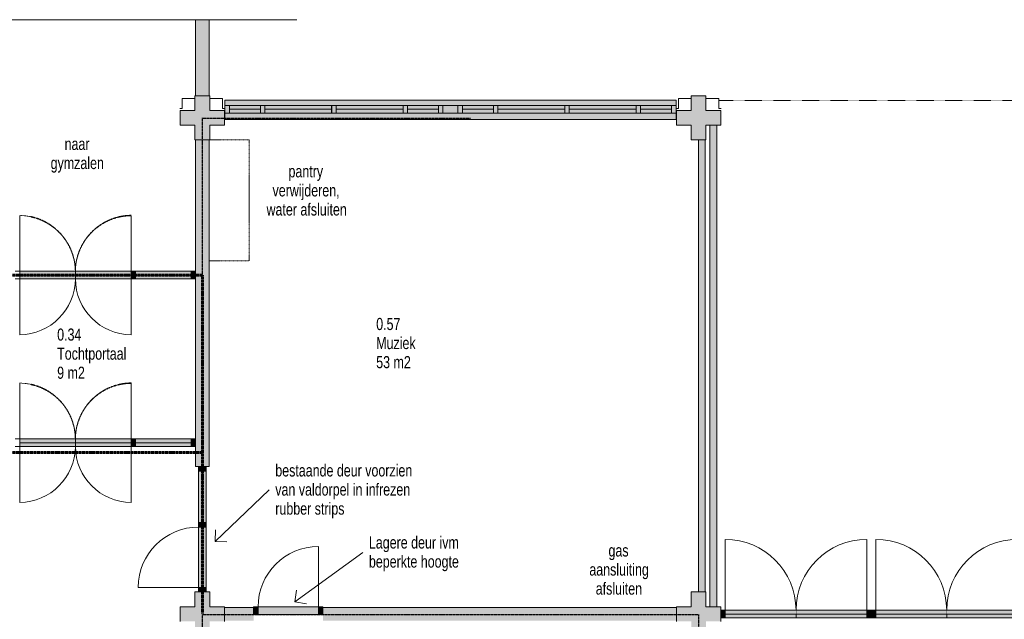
# Model space of a CAD drawing. Header units: millimetres. Extents: x 73705 to 433105, y 109410 to 279410.
# Tile 32 of 90: x 120757 to 135441, y 256687 to 265629. Entities that reach past the tile are written whole.
import ezdxf

# ---------------------------------------------------------------- set-up
doc = ezdxf.new("R2010")
doc.units = ezdxf.units.MM
for name, pattern in [('brand  WBDBO 30 min', [11, 4, -1, 2, -1, 2, -1]), ('Center', [9.5, 2.5, -1, 5, -1]), ('Overhead', [2.5, 1.5, -1]), ('Stippel', [1.53, 1, -0.53])]:
    doc.linetypes.add(name, pattern=pattern)
for name, color, linetype, lineweight in [('A-DETL', 90, 'Continuous', 9), ('A-DETL-CNTR', 5, 'Center', 20), ('A-DETL-DEMO', 6, 'Stippel', 9), ('A-DETL-GENF', 92, 'Continuous', 9), ('A-DETL-THIN', 151, 'Continuous', 9), ('A-FLOR-OVHD', 1, 'Overhead', 9), ('G-ANNO-TEXT', 231, 'Continuous', 9)]:
    doc.layers.add(name, color=color, linetype=linetype, lineweight=lineweight)
doc.styles.add('Arial Narrow', font='ARIALN.TTF', dxfattribs={"width": 0.9, "height": 180})
doc.styles.add('Arial Narrow_B', font='ARIALN.TTF', dxfattribs={"width": 0.9, "height": 180})

msp = doc.modelspace()

# ---------------------------------------------------------------- hatches: boundary and pattern name
at = {"layer": 'A-DETL-GENF'}
for points in [[(123575.6, 264495), (123580.7, 264495), (123580.7, 265628.7), (123381.1, 265628.7), (123381.1, 264495)], [(123371.1, 263835), (123591.1, 263835), (123591.1, 264055), (123811.1, 264055), (123811.1, 264275), (123591.1, 264275), (123591.1, 264495), (123371.1, 264495), (123371.1, 264275), (123151.1, 264275), (123151.1, 264055), (123371.1, 264055), (123371.1, 264052.4)], [(130981.1, 263835), (130991.1, 263835), (130991.1, 264055), (131211.1, 264055), (131211.1, 264275), (130991.1, 264275), (130991.1, 264495), (130771.1, 264495), (130771.1, 264275), (130551.1, 264275), (130551.1, 264055), (130771.1, 264055), (130771.1, 263835), (130881.1, 263835)], [(124346.2, 264141), (130544.7, 264141), (130544.7, 264427), (123818.4, 264427), (123818.4, 264141), (123884.4, 264141)], [(131051.1, 256875), (131151.1, 256875), (131151.1, 264055), (131051.1, 264055), (131051.1, 257095)], [(123575.6, 258965), (123581.1, 258965), (123581.1, 263835), (123381.1, 263835), (123381.1, 258965), (123538.1, 258965)], [(130981.1, 257095), (130981.1, 263835), (130881.1, 263835), (130881.1, 257095)], [(122417.3, 261763.8), (122417.3, 261877.8), (120757.3, 261877.8), (120757.3, 261763.8)], [(122484.3, 261763.8), (122484.3, 261877.8), (122417.3, 261877.8), (122417.3, 261763.8)], [(123314.1, 261763.8), (123314.1, 261877.8), (122484.3, 261877.8), (122484.3, 261763.8)], [(123381.1, 261763.8), (123381.1, 261877.8), (123314.1, 261877.8), (123314.1, 261763.8), (123371.1, 261763.8)], [(122417.3, 259263.8), (122417.3, 259377.8), (120757.3, 259377.8), (120757.3, 259263.8)], [(122417.3, 259263.8), (122484.3, 259263.8), (122484.3, 259377.8), (122417.3, 259377.8)], [(123314.1, 259263.8), (123314.1, 259377.8), (122484.3, 259377.8), (122484.3, 259263.8)], [(123381.1, 259263.8), (123381.1, 259377.8), (123314.1, 259377.8), (123314.1, 259263.8)], [(123424.1, 258898), (123538.1, 258898), (123538.1, 258965), (123424.1, 258965)], [(123538.1, 258129), (123538.1, 258898), (123424.1, 258898), (123424.1, 258129)], [(123538.1, 258062), (123538.1, 258129), (123424.1, 258129), (123424.1, 258062)], [(123538.1, 257162), (123538.1, 258062), (123424.1, 258062), (123424.1, 257162)], [(123538.1, 257095), (123538.1, 257162), (123424.1, 257162), (123424.1, 257095)], [(123581.1, 256435), (123591.1, 256435), (123591.1, 256655), (123811.1, 256655), (123811.1, 256875), (123591.1, 256875), (123591.1, 257095), (123371.1, 257095), (123371.1, 256875), (123151.1, 256875), (123151.1, 256655), (123371.1, 256655), (123371.1, 256435), (123575.6, 256435)], [(130938.1, 256435), (130991.1, 256435), (130991.1, 256655), (131211.1, 256655), (131211.1, 256875), (130991.1, 256875), (130991.1, 257095), (130771.1, 257095), (130771.1, 256875), (130551.1, 256875), (130551.1, 256655), (130771.1, 256655), (130771.1, 256435), (130881.1, 256435)], [(124244.7, 256758), (124311.7, 256758), (124311.7, 256872), (124244.7, 256872), (124244.7, 256865)], [(125211.7, 256758), (125211.7, 256872), (124311.7, 256872), (124311.7, 256758)], [(125211.7, 256758), (125278.7, 256758), (125278.7, 256872), (125211.7, 256872), (125211.7, 256865)], [(131278.1, 256708.5), (131278.1, 256822.5), (131211.1, 256822.5), (131211.1, 256708.5)], [(133390.7, 256708.5), (133390.7, 256822.5), (131278.1, 256822.5), (131278.1, 256708.5)], [(133457.7, 256708.5), (133457.7, 256822.5), (133390.7, 256822.5), (133390.7, 256708.5)], [(133524.7, 256708.5), (133524.7, 256822.5), (133457.7, 256822.5), (133457.7, 256708.5)], [(135637.4, 256708.5), (135637.4, 256822.5), (133524.7, 256822.5), (133524.7, 256708.5)]]:
    msp.add_hatch(color=7, dxfattribs=at).paths.add_polyline_path(points)
h = msp.add_hatch(color=7, dxfattribs=at)
h.paths.add_polyline_path([(129757.9, 256665), (130551.1, 256665), (130551.1, 256865), (125281.1, 256865), (125281.1, 256665), (125381.1, 256665)])
h.paths.add_polyline_path([(123811.1, 256665), (124244.7, 256665), (124244.7, 256865), (123811.1, 256865), (123811.1, 256758)])

# ---------------------------------------------------------------- linework, layer by layer
at = {"layer": 'A-DETL'}
for p, q in [((123180.6, 264306), (123180.6, 264454)), ((123180.6, 264454), (123371.1, 264454)), ((123781.6, 264454), (123591.1, 264454)), ((123781.6, 264306), (123781.6, 264454)), ((130580.6, 264306), (130580.6, 264454)), ((130580.6, 264454), (130771.1, 264454)), ((131181.6, 264454), (130991.1, 264454)), ((131181.6, 264306), (131181.6, 264454)), ((123143.7, 264306), (123180.6, 264306)), ((123818.4, 264306), (123781.6, 264306)), ((123817.4, 264347), (123817.4, 264233)), ((123884.4, 264347), (123817.4, 264347)), ((123818.4, 264427), (123818.4, 264141)), ((130544.7, 264427), (123818.4, 264427)), ((123884.4, 264233), (123884.4, 264347)), ((123884.4, 264347), (123884.4, 264233)), ((124346.2, 264347), (123884.4, 264347)), ((124346.2, 264347), (124346.2, 264233)), ((124413.2, 264347), (124346.2, 264347)), ((124346.2, 264233), (124346.2, 264347)), ((124413.2, 264347), (124413.2, 264233)), ((125410.2, 264347), (124413.2, 264347)), ((124413.2, 264233), (124413.2, 264347)), ((125409.6, 264347), (125409.6, 264233)), ((125476.6, 264347), (125409.6, 264347)), ((125410.2, 264233), (125410.2, 264347)), ((125476.6, 264233), (125476.6, 264347)), ((125476.6, 264347), (125476.6, 264233)), ((126473.6, 264347), (125476.6, 264347)), ((126473.6, 264233), (126473.6, 264347)), ((126473.6, 264347), (126473.6, 264233)), ((126540.6, 264347), (126473.6, 264347)), ((126540.6, 264233), (126540.6, 264347)), ((126540.6, 264347), (126540.6, 264233)), ((127002.4, 264347), (126540.6, 264347)), ((127002.4, 264347), (127002.4, 264233)), ((127069.4, 264347), (127002.4, 264347)), ((127002.4, 264233), (127002.4, 264347)), ((127068.1, 264347), (127068.1, 264233)), ((127292.8, 264347), (127068.1, 264347)), ((127069.4, 264233), (127069.4, 264347)), ((127359.8, 264347), (127292.8, 264347)), ((127292.8, 264347), (127292.8, 264233)), ((127292.8, 264233), (127292.8, 264347)), ((127359.8, 264233), (127359.8, 264347)), ((127821.6, 264347), (127359.8, 264347)), ((127359.8, 264347), (127359.8, 264233)), ((127888.6, 264347), (127821.6, 264347)), ((127821.6, 264347), (127821.6, 264233)), ((127821.6, 264233), (127821.6, 264347)), ((128885.6, 264347), (127888.6, 264347)), ((127888.6, 264347), (127888.6, 264233)), ((127888.6, 264233), (127888.6, 264347)), ((128952.6, 264347), (128885.6, 264347)), ((128885.6, 264347), (128885.6, 264233)), ((128885.6, 264233), (128885.6, 264347)), ((129948.9, 264347), (128951.9, 264347)), ((128951.9, 264347), (128951.9, 264233)), ((128952.6, 264233), (128952.6, 264347)), ((129948.9, 264233), (129948.9, 264347)), ((130015.9, 264347), (129948.9, 264347)), ((129948.9, 264347), (129948.9, 264233)), ((130015.9, 264233), (130015.9, 264347)), ((130477.7, 264347), (130015.9, 264347)), ((130015.9, 264347), (130015.9, 264233)), ((130544.7, 264347), (130477.7, 264347)), ((130477.7, 264347), (130477.7, 264233)), ((130477.7, 264233), (130477.7, 264347)), ((130543.7, 264306), (130580.6, 264306)), ((130544.7, 264141), (130544.7, 264427)), ((130544.7, 264233), (130544.7, 264347)), ((131218.4, 264306), (131181.6, 264306)), ((123817.4, 264233), (123884.4, 264233)), ((123884.4, 264233), (124346.2, 264233)), ((124346.2, 264233), (124413.2, 264233)), ((124413.2, 264233), (125410.2, 264233)), ((125409.6, 264233), (125476.6, 264233)), ((125476.6, 264233), (126473.6, 264233)), ((126473.6, 264233), (126540.6, 264233)), ((126540.6, 264233), (127002.4, 264233)), ((127002.4, 264233), (127069.4, 264233)), ((127068.1, 264233), (127292.8, 264233)), ((127292.8, 264233), (127359.8, 264233)), ((127359.8, 264233), (127821.6, 264233)), ((127821.6, 264233), (127888.6, 264233)), ((127888.6, 264233), (128885.6, 264233)), ((128885.6, 264233), (128952.6, 264233)), ((128951.9, 264233), (129948.9, 264233)), ((129948.9, 264233), (130015.9, 264233)), ((130015.9, 264233), (130477.7, 264233)), ((130477.7, 264233), (130544.7, 264233)), ((123818.4, 264141), (130544.7, 264141)), ((120757.3, 261877.8), (120690.3, 261877.8)), ((120757.3, 261763.8), (120757.3, 261877.8)), ((122484.3, 261877.8), (122417.3, 261877.8)), ((122417.3, 261877.8), (122417.3, 261763.8)), ((122484.3, 261763.8), (122484.3, 261877.8)), ((123314.1, 261877.8), (122484.3, 261877.8)), ((122484.3, 261877.8), (122484.3, 261763.8)), ((123381.1, 261877.8), (123314.1, 261877.8)), ((123314.1, 261877.8), (123314.1, 261763.8)), ((123314.1, 261763.8), (123314.1, 261877.8)), ((123381.1, 261763.8), (123381.1, 261877.8)), ((120690.3, 261763.8), (120757.3, 261763.8)), ((122417.3, 261763.8), (122484.3, 261763.8)), ((122484.3, 261763.8), (123314.1, 261763.8)), ((123314.1, 261763.8), (123381.1, 261763.8)), ((120757.3, 259377.8), (120690.3, 259377.8)), ((120757.3, 259263.8), (120757.3, 259377.8)), ((122484.3, 259377.8), (122417.3, 259377.8)), ((122417.3, 259377.8), (122417.3, 259263.8)), ((122484.3, 259263.8), (122484.3, 259377.8)), ((123314.1, 259377.8), (122484.3, 259377.8)), ((122484.3, 259377.8), (122484.3, 259263.8)), ((123381.1, 259377.8), (123314.1, 259377.8)), ((123314.1, 259377.8), (123314.1, 259263.8)), ((123314.1, 259263.8), (123314.1, 259377.8)), ((123381.1, 259263.8), (123381.1, 259377.8)), ((120690.3, 259263.8), (120757.3, 259263.8)), ((122417.3, 259263.8), (122484.3, 259263.8)), ((122484.3, 259263.8), (123314.1, 259263.8)), ((123314.1, 259263.8), (123381.1, 259263.8)), ((123538.1, 258129), (123424.1, 258129)), ((123424.1, 258129), (123424.1, 257095)), ((123538.1, 258129), (123424.1, 258129)), ((123424.1, 258129), (123424.1, 258062)), ((123424.1, 258062), (123538.1, 258062)), ((123538.1, 257095), (123538.1, 258129)), ((123538.1, 258062), (123538.1, 258129)), ((131278.1, 256784.5), (131278.1, 257878.9)), ((133390.7, 256784.5), (133390.7, 257878.9)), ((133524.7, 256784.5), (133524.7, 257878.9)), ((125211.7, 256872), (125211.7, 257772)), ((123424.1, 257162), (122524.1, 257162)), ((123538.1, 257162), (123424.1, 257162)), ((123424.1, 257162), (123424.1, 257095)), ((123538.1, 257095), (123538.1, 257162)), ((123424.1, 257095), (123538.1, 257095)), ((123424.1, 257095), (123538.1, 257095)), ((125278.7, 256872), (124244.7, 256872)), ((124244.7, 256872), (124244.7, 256758)), ((124311.7, 256872), (124244.7, 256872)), ((124244.7, 256872), (124244.7, 256758)), ((124311.7, 256758), (124311.7, 256872)), ((125278.7, 256872), (125211.7, 256872)), ((125211.7, 256872), (125211.7, 256758)), ((125278.7, 256758), (125278.7, 256872)), ((125278.7, 256758), (125278.7, 256872)), ((131278.1, 256822.5), (131211.1, 256822.5)), ((131211.1, 256822.5), (131211.1, 256708.5)), ((131278.1, 256708.5), (131278.1, 256822.5)), ((133390.7, 256822.5), (131278.1, 256822.5)), ((131278.1, 256822.5), (131278.1, 256708.5)), ((133457.7, 256822.5), (133390.7, 256822.5)), ((133390.7, 256822.5), (133390.7, 256708.5)), ((133390.7, 256708.5), (133390.7, 256822.5)), ((133457.7, 256708.5), (133457.7, 256822.5)), ((133524.7, 256822.5), (133457.7, 256822.5)), ((133457.7, 256822.5), (133457.7, 256708.5)), ((133524.7, 256708.5), (133524.7, 256822.5)), ((135637.4, 256822.5), (133524.7, 256822.5)), ((133524.7, 256822.5), (133524.7, 256708.5)), ((124244.7, 256758), (125278.7, 256758)), ((124244.7, 256758), (124311.7, 256758)), ((125211.7, 256758), (125278.7, 256758)), ((131211.1, 256708.5), (131278.1, 256708.5)), ((133390.7, 256765.5), (131278.1, 256765.5)), ((131278.1, 256708.5), (133390.7, 256708.5)), ((133390.7, 256708.5), (133457.7, 256708.5)), ((133457.7, 256708.5), (133524.7, 256708.5)), ((135637.4, 256765.5), (133524.7, 256765.5)), ((133524.7, 256708.5), (135637.4, 256708.5))]:
    msp.add_line(p, q, dxfattribs=at)
at = {"layer": 'A-DETL', "linetype": 'brand  WBDBO 30 min', "lineweight": 30}
for p, q in [((123481.1, 261820.8), (123481.1, 264165)), ((123481.1, 264158), (127481.1, 264158)), ((123481.1, 256758), (130881.1, 256758)), ((123481.1, 249355), (123481.1, 256758)), ((130881.1, 256758), (130881.1, 249355))]:
    msp.add_line(p, q, dxfattribs=at)
at = {"layer": 'A-DETL', "linetype": 'brand  WBDBO 30 min', "lineweight": 60}
for p, q in [((119707.6, 261820.8), (123481.1, 261820.8)), ((123481.1, 256775), (123481.1, 261820.8)), ((119707.6, 259175), (123481.1, 259175))]:
    msp.add_line(p, q, dxfattribs=at)
at = {"layer": 'A-DETL', "linetype": 'Overhead'}
for p, q in [((132334.4, 256822.5), (132334.4, 256708.5)), ((134581.1, 256822.5), (134581.1, 256708.5))]:
    msp.add_line(p, q, dxfattribs=at)
at = {"layer": 'A-DETL'}
for centre, radius, start, end in [((123424.1, 257162), 900, 90, 180), ((131278.1, 256822.5), 1056.3, 0, 90), ((133390.7, 256822.5), 1056.3, 90, 180), ((133524.7, 256822.5), 1056.3, 0, 90), ((135637.4, 256822.5), 1056.3, 90, 180), ((125211.7, 256872), 900, 90, 180)]:
    msp.add_arc(centre, radius, start, end, dxfattribs=at)
at = {"layer": 'A-DETL-CNTR'}
msp.add_line((118534.6, 265628.7), (124889.3, 265628.7), dxfattribs=at)
at = {"layer": 'A-DETL-DEMO'}
for p, q in [((123581.1, 262035), (123581.1, 263835)), ((123581.1, 263835), (124181.1, 263835)), ((124181.1, 263835), (124181.1, 262035)), ((124181.1, 262035), (123581.1, 262035))]:
    msp.add_line(p, q, dxfattribs=at)
at = {"layer": 'A-DETL-THIN'}
for p, q in [((123580.7, 265628.7), (123381.1, 265628.7)), ((123381.1, 265628.7), (123381.1, 264495)), ((123580.7, 264495), (123580.7, 265628.7)), ((123371.1, 264495), (123371.1, 264275)), ((123591.1, 264495), (123371.1, 264495)), ((123591.1, 264275), (123591.1, 264495)), ((130771.1, 264495), (130771.1, 264275)), ((130991.1, 264495), (130771.1, 264495)), ((130991.1, 264275), (130991.1, 264495)), ((123371.1, 264275), (123151.1, 264275)), ((123151.1, 264275), (123151.1, 264055)), ((123811.1, 264275), (123591.1, 264275)), ((123811.1, 264055), (123811.1, 264275)), ((123884.4, 264293), (124346.2, 264293)), ((124413.2, 264293), (125410.2, 264293)), ((125476.6, 264293), (126473.6, 264293)), ((126540.6, 264293), (127002.4, 264293)), ((127821.6, 264293), (127359.8, 264293)), ((128885.6, 264293), (127888.6, 264293)), ((129948.9, 264293), (128951.9, 264293)), ((130477.7, 264293), (130015.9, 264293)), ((130771.1, 264275), (130551.1, 264275)), ((130551.1, 264275), (130551.1, 264055)), ((131211.1, 264275), (130991.1, 264275)), ((131211.1, 264055), (131211.1, 264275)), ((123151.1, 264055), (123371.1, 264055)), ((123371.1, 264055), (123371.1, 263835)), ((123591.1, 263835), (123591.1, 264055)), ((123591.1, 264055), (123811.1, 264055)), ((130551.1, 264055), (130771.1, 264055)), ((130771.1, 264055), (130771.1, 263835)), ((130991.1, 263835), (130991.1, 264055)), ((130991.1, 264055), (131211.1, 264055)), ((131051.1, 264055), (131051.1, 256875)), ((131151.1, 256875), (131151.1, 264055)), ((123371.1, 263835), (123591.1, 263835)), ((123381.1, 263835), (123381.1, 258965)), ((123581.1, 258965), (123581.1, 263835)), ((130771.1, 263835), (130991.1, 263835)), ((130881.1, 263835), (130881.1, 257095)), ((130981.1, 257095), (130981.1, 263835)), ((122417.3, 261877.8), (120757.3, 261877.8)), ((120757.3, 261877.8), (120757.3, 261763.8)), ((122417.3, 261820.8), (120757.3, 261820.8)), ((121587.5, 261763.8), (121587.5, 261871.8)), ((122417.3, 261763.8), (122417.3, 261877.8)), ((123314.1, 261820.8), (122484.3, 261820.8)), ((120757.3, 261769.8), (120757.3, 260929.8)), ((120757.3, 261763.8), (122417.3, 261763.8)), ((122417.3, 261769.8), (122417.3, 260929.8)), ((122417.3, 259377.8), (120757.3, 259377.8)), ((120757.3, 259377.8), (120757.3, 259263.8)), ((122417.3, 259320.8), (120757.3, 259320.8)), ((121587.5, 259263.8), (121587.5, 259371.8)), ((122417.3, 259263.8), (122417.3, 259377.8)), ((123314.1, 259320.8), (122484.3, 259320.8)), ((120757.3, 259269.8), (120757.3, 258429.8)), ((120757.3, 259263.8), (122417.3, 259263.8)), ((122417.3, 259269.8), (122417.3, 258429.8)), ((123381.1, 258965), (123581.1, 258965)), ((123538.1, 258965), (123424.1, 258965)), ((123424.1, 258965), (123424.1, 258898)), ((123538.1, 258898), (123424.1, 258898)), ((123424.1, 258898), (123424.1, 258129)), ((123424.1, 258898), (123538.1, 258898)), ((123481.1, 258898), (123481.1, 258364.8)), ((123538.1, 258898), (123538.1, 258965)), ((123538.1, 258129), (123538.1, 258898)), ((123424.1, 258129), (123538.1, 258129)), ((123371.1, 257095), (123371.1, 256875)), ((123424.1, 257095), (123371.1, 257095)), ((123591.1, 257095), (123538.1, 257095)), ((123591.1, 256875), (123591.1, 257095)), ((130771.1, 257095), (130771.1, 256875)), ((130991.1, 257095), (130771.1, 257095)), ((130991.1, 256875), (130991.1, 257095)), ((123371.1, 256875), (123151.1, 256875)), ((123151.1, 256875), (123151.1, 256655)), ((123811.1, 256875), (123591.1, 256875)), ((123811.1, 256655), (123811.1, 256875)), ((124244.7, 256865), (123811.1, 256865)), ((130551.1, 256865), (125281.1, 256865)), ((130771.1, 256875), (130551.1, 256875)), ((130551.1, 256875), (130551.1, 256655)), ((131211.1, 256875), (130991.1, 256875)), ((131211.1, 256655), (131211.1, 256875))]:
    msp.add_line(p, q, dxfattribs=at)
for centre, start, end in [((120747.6, 261769.8), 270.66504, 359.59179), ((122427.5, 261769.8), 180.40821, 269.33496), ((120747.6, 259269.8), 270.66504, 359.59179), ((122427.5, 259269.8), 180.40821, 269.33496)]:
    msp.add_arc(centre, 840, start, end, dxfattribs=at)
at = {"layer": 'A-FLOR-OVHD'}
for p, q in [((138171.1, 264425), (131181.1, 264425)), ((120757.3, 261871.8), (120757.3, 262711.7)), ((120757.3, 261865.8), (120757.3, 262705.7)), ((122417.3, 261871.8), (122417.3, 262711.7)), ((122417.3, 261865.8), (122417.3, 262705.7)), ((120757.3, 259371.8), (120757.3, 260211.7)), ((120757.3, 259365.8), (120757.3, 260205.7)), ((122417.3, 259371.8), (122417.3, 260211.7)), ((122417.3, 259365.8), (122417.3, 260205.7))]:
    msp.add_line(p, q, dxfattribs=at)
for centre, start, end in [((120747.6, 261871.8), 0.40821, 89.33496), ((120747.6, 261865.8), 0.40821, 89.33496), ((122427.5, 261871.8), 90.66504, 179.59179), ((122427.5, 261865.8), 90.66504, 179.59179), ((120747.6, 259371.8), 0.40821, 89.33496), ((120747.6, 259365.8), 0.40821, 89.33496), ((122427.5, 259371.8), 90.66504, 179.59179), ((122427.5, 259365.8), 90.66504, 179.59179)]:
    msp.add_arc(centre, 840, start, end, dxfattribs=at)
at = {"layer": 'G-ANNO-TEXT', "color": 150}
for p, q in [((123672.1, 257846.3), (124479, 258615.2)), ((123672.1, 257846.3), (123676.3, 258023)), ((123672.1, 257846.3), (123848.8, 257842)), ((124859.3, 256947.6), (125875.2, 257682.9)), ((124859.3, 256947.6), (124887.2, 257122.1)), ((124859.3, 256947.6), (125033.8, 256919.6))]:
    msp.add_line(p, q, dxfattribs=at)

# ---------------------------------------------------------------- texts
at = {"layer": 'G-ANNO-TEXT', "color": 7, "char_height": 180, "attachment_point": 1}
for s, insert, width, style in [('naar ', (121427.3, 263865.9), 497.848, 'Arial Narrow'), ('gymzalen', (121218.9, 263581.4), 937.974, 'Arial Narrow'), ('0.34', (121316.3, 261022.9), 425.696, 'Arial Narrow_B'), ('Tochtportaal', (121316.3, 260738.5), 1219.367, 'Arial Narrow'), ('9 m2', (121316.3, 260454.1), 483.418, 'Arial Narrow')]:
    msp.add_mtext(s, dxfattribs=dict(at, insert=insert, width=width, style=style))
at = {"layer": 'G-ANNO-TEXT', "color": 150, "char_height": 180, "attachment_point": 1}
for s, insert, width, style in [('pantry ', (124765.9, 263457.5), 663.797, 'Arial Narrow'), ('verwijderen, ', (124527.7, 263173), 1241.012, 'Arial Narrow'), ('water afsluiten', (124438.4, 262888.6), 1406.962, 'Arial Narrow'), ('0.57', (126073.9, 261180.8), 425.696, 'Arial Narrow_B'), ('Muziek', (126073.9, 260896.4), 692.658, 'Arial Narrow'), ('53 m2', (126073.9, 260611.9), 606.076, 'Arial Narrow'), ('bestaande deur voorzien ', (124569, 258996.8), 2431.518, 'Arial Narrow'), ('van valdorpel in infrezen ', (124569, 258712.3), 2431.518, 'Arial Narrow'), ('rubber strips', (124569, 258427.9), 1212.151, 'Arial Narrow'), ('Lagere deur ivm ', (125965.2, 257922.5), 1637.848, 'Arial Narrow'), ('gas ', (129538, 257803.5), 411.266, 'Arial Narrow'), ('beperkte hoogte', (125965.2, 257638.1), 1580.126, 'Arial Narrow'), ('aansluiting ', (129252.3, 257519.1), 1111.139, 'Arial Narrow'), ('afsluiten', (129347.5, 257234.7), 815.316, 'Arial Narrow')]:
    msp.add_mtext(s, dxfattribs=dict(at, insert=insert, width=width, style=style))

doc.saveas('drawing.dxf')
